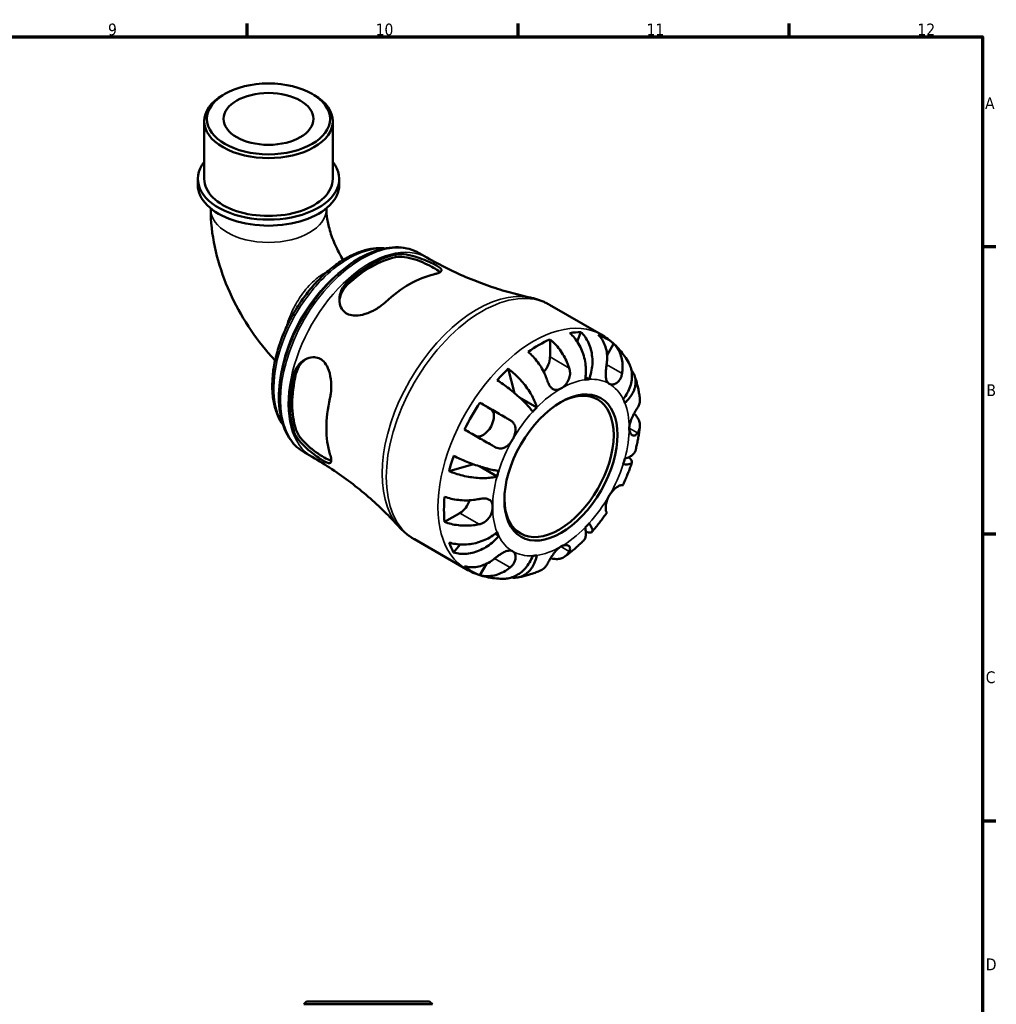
# Model space of a CAD drawing. Header units: millimetres. Extents: x 0 to 902, y -198 to 594.
# Tile 5 of 5: x 572 to 825, y 324 to 578. Entities that reach past the tile are written whole.
import ezdxf

# ---------------------------------------------------------------- set-up
doc = ezdxf.new("R2010")
doc.units = ezdxf.units.MM
for name, color, linetype, lineweight in [('Border (ANSI)', 7, 'Continuous', 70), ('Visible (ANSI)', 7, 'Continuous', 50), ('Visible Narrow (ANSI)', 7, 'Continuous', 35)]:
    doc.layers.add(name, color=color, linetype=linetype, lineweight=lineweight)
doc.styles.add('Note Text (ANSI)', font='tahoma.ttf')

# ---------------------------------------------------------------- blocks, each defined once
blk = doc.blocks.new('Borders Default Border')
at = {"layer": 'Border (ANSI)'}
for p, q in [((630.75, 574), (630.75, 577.45)), ((700.83, 574), (700.83, 577.45)), ((770.92, 574), (770.92, 577.45)), ((821, 519.75), (824.45, 519.75)), ((821, 445.5), (824.45, 445.5)), ((821, 371.25), (824.45, 371.25))]:
    blk.add_line(p, q, dxfattribs=at)
at = {"layer": 'Border (ANSI)', "flags": 128}
blk.add_lwpolyline([(20, 20), (20, 574), (821, 574), (821, 20), (20, 20)], dxfattribs=at)
at = {"layer": 'Border (ANSI)', "color": 230, "true_color": 0xff0080, "attachment_point": 7, "style": 'Note Text (ANSI)'}
for s, insert, char_height in [('9', (594.7, 574.34), 3.05), ('10', (663.96, 574.34), 3.048), ('11', (734.04, 574.4), 3.048), ('12', (804.13, 574.4), 3.048), ('A', (821.63, 555.35), 3.05), ('B', (821.99, 481.1), 3.05), ('C', (821.8, 406.8), 3.05), ('D', (821.81, 332.6), 3.05)]:
    blk.add_mtext(s, dxfattribs=dict(at, insert=insert, char_height=char_height))

msp = doc.modelspace()

# ---------------------------------------------------------------- linework, layer by layer
at = {"layer": 'Visible (ANSI)'}
for p, q in [((624.927, 559.257), (624.43, 558.968)), ((647.534, 559.257), (648.031, 558.968)), ((619.606, 537.264), (619.606, 552.225)), ((652.855, 537.264), (652.855, 552.225)), ((617.944, 535.71), (617.944, 537.264)), ((654.518, 535.71), (654.518, 537.264)), ((621.269, 529.656), (621.269, 529.468)), ((651.193, 529.656), (651.193, 529.468)), ((675.207, 518.082), (677.229, 516.918)), ((708.911, 504.732), (722.286, 497.029)), ((717.049, 497.666), (716.087, 495.222)), ((709.063, 495.774), (709.063, 491.222)), ((725.518, 494.66), (723.824, 491.726)), ((698.253, 488.2), (699.877, 481.877)), ((719.175, 485.445), (718.238, 485.985)), ((690.951, 479.379), (693.734, 477.763)), ((705.652, 478.158), (701.181, 480.733)), ((645.515, 466.521), (647.537, 465.356)), ((689.281, 463.459), (682.959, 461.708)), ((695.351, 460.315), (690.782, 462.947)), ((685.728, 450.806), (681.792, 448.539)), ((673.978, 444.071), (687.354, 436.369)), ((695.784, 444.93), (694.844, 445.471)), ((685.778, 442.721), (684.133, 440.653)), ((692.66, 437.749), (690.951, 434.788)), ((646.075, 324.491), (645.375, 323.791)), ((678.624, 323.791), (645.375, 323.791)), ((646.075, 324.491), (677.924, 324.491)), ((677.924, 324.491), (678.624, 323.791))]:
    msp.add_line(p, q, dxfattribs=at)
for centre, major_axis, ratio in [((636.231, 552.797), (-15.925, 0), 0.5758617), ((636.231, 552.797), (-11.637, 0), 0.5758617), ((711.891, 462.627), (-10.33, -17.938), 0.5780931)]:
    msp.add_ellipse(centre, major_axis=major_axis, ratio=ratio, dxfattribs=at)
for centre, major_axis, ratio, start_param, end_param in [((636.231, 552.225), (-16.625, 0), 0.5758617, 5.5016397, 10.2063236), ((636.231, 537.264), (-18.287, 0), 0.5758617, 5.8534856, 9.8544776), ((636.231, 535.71), (-18.287, 0), 0.5758617, 0, 3.1415927), ((636.231, 537.264), (-16.625, 0), 0.5758617, 0, 3.1415927), ((662.836, 490.876), (14.847, 25.782), 0.5780931, 0.4831869, 1.083742), ((662.836, 490.876), (14.447, 25.088), 0.5780931, 0.4746049, 1.092324), ((672.735, 485.176), (-15.189, -26.376), 0.5780931, 3.6317407, 4.2183735), ((706.234, 465.885), (17.365, 30.155), 0.5780931, 0.328385, 0.4531457), ((706.234, 465.885), (17.365, 30.155), 0.5780931, 6.1660477, 6.3964555), ((706.234, 465.885), (17.365, 30.155), 0.5780931, 0.6682605, 0.8986684), ((706.234, 489.593), (-1.996, -3.466), 0.5780931, 1.2293367, 2.3542608), ((662.836, 490.876), (14.847, 25.782), 0.5780931, 2.0539833, 2.6545383), ((662.836, 490.876), (14.447, 25.088), 0.5780931, 2.0454012, 2.6631203), ((706.234, 465.885), (17.365, 30.155), 0.5780931, 1.1137832, 1.2385439), ((711.891, 462.627), (12.476, 21.665), 0.5780931, 0.3587599, 0.4227708), ((711.396, 462.912), (9.981, 17.332), 0.5780931, 2.3715442, 7.0532338), ((672.735, 485.176), (-15.189, -26.376), 0.5780931, 5.202537, 5.7891699), ((706.234, 465.885), (17.365, 30.155), 0.5780931, 1.4536587, 1.6840665), ((711.891, 462.627), (12.476, 21.665), 0.5780931, 5.8565471, 5.920558), ((691.734, 474.299), (1.996, 3.466), 0.5780931, 3.2060129, 6.2812516), ((711.891, 462.627), (-12.476, -21.665), 0.5780931, 4.2857507, 4.3497617), ((706.234, 465.885), (17.365, 30.155), 0.5780931, 1.8991814, 2.023942), ((711.891, 462.627), (12.476, 21.665), 0.5780931, 5.0711489, 5.1351598), ((711.891, 462.627), (-12.476, -21.665), 0.5780931, 5.0711489, 5.1351598), ((706.234, 465.885), (17.365, 30.155), 0.5780931, 2.2390569, 2.4694647), ((685.728, 454.076), (-1.996, -3.466), 0.5780931, 0.7834645, 1.9156896), ((711.891, 462.627), (-12.476, -21.665), 0.5780931, 5.8565471, 5.920558), ((711.891, 462.627), (12.476, 21.665), 0.5780931, 4.2857507, 4.3497617), ((706.234, 465.885), (-17.365, -30.155), 0.5780931, 5.8261722, 5.9509328), ((711.891, 462.627), (-12.476, -21.665), 0.5780931, 0.3587599, 0.4227708), ((706.234, 465.885), (-17.365, -30.155), 0.5780931, 6.1660477, 6.3964555)]:
    msp.add_ellipse(centre, major_axis=major_axis, ratio=ratio, start_param=start_param, end_param=end_param, dxfattribs=at)
for points, knots in [([(621.269, 529.468), (621.269, 526.199), (621.647, 522.944), (623.003, 516.516), (623.984, 513.34), (626.462, 507.153), (627.96, 504.141), (631.401, 498.391), (633.345, 495.653), (636.28, 492.165), (637.102, 491.247), (637.951, 490.358)], [3.1415927, 3.1415927, 3.1415927, 3.1415927, 3.4124667, 3.4124667, 3.6833408, 3.6833408, 3.9542149, 3.9542149, 4.2250889, 4.2250889, 4.3257462, 4.3257462, 4.3257462, 4.3257462]), ([(651.193, 529.468), (651.193, 528.775), (651.256, 527.917), (651.578, 525.902), (651.853, 524.727), (652.642, 522.227), (653.162, 520.897), (654.306, 518.474), (654.899, 517.378), (655.544, 516.325)], [3.14159265, 3.14159265, 3.14159265, 3.14159265, 3.34283687, 3.34283687, 3.56065595, 3.56065595, 3.78508753, 3.78508753, 3.97249665, 3.97249665, 3.97249665, 3.97249665]), ([(675.207, 518.082), (673.614, 519), (671.788, 519.504), (667.822, 519.667), (665.669, 519.287), (661.204, 517.661), (658.885, 516.37), (654.377, 513.016), (652.189, 510.947), (648.173, 506.261), (646.343, 503.646), (643.215, 498.129), (641.916, 495.228), (639.975, 489.416), (639.334, 486.506), (638.791, 480.95), (638.89, 478.305), (639.861, 473.566), (640.727, 471.464), (642.938, 468.412), (644.137, 467.314), (645.515, 466.521)], [5.4997209, 5.4997209, 5.4997209, 5.4997209, 5.7929356, 5.7929356, 6.1019464, 6.1019464, 6.4276795, 6.4276795, 6.7555425, 6.7555425, 7.0820997, 7.0820997, 7.4080963, 7.4080963, 7.7347334, 7.7347334, 8.0626536, 8.0626536, 8.3877728, 8.3877728, 8.6413135, 8.6413135, 8.6413135, 8.6413135]), ([(666.327, 519.294), (666.071, 519.321), (665.812, 519.34), (664.614, 519.39), (663.65, 519.322), (661.657, 518.981), (660.627, 518.699), (658.537, 517.927), (657.477, 517.432), (655.361, 516.245), (654.306, 515.552), (652.232, 513.99), (651.213, 513.121), (649.237, 511.233), (648.279, 510.213), (646.448, 508.051), (645.574, 506.909), (643.93, 504.53), (643.16, 503.293), (641.741, 500.755), (641.092, 499.454), (639.932, 496.818), (639.42, 495.484), (638.548, 492.813), (638.187, 491.477), (637.627, 488.835), (637.428, 487.528), (637.2, 484.978), (637.172, 483.733), (637.29, 481.34), (637.436, 480.19), (637.906, 478.023), (638.228, 477.004), (639.014, 475.192), (639.464, 474.387), (639.988, 473.657)], [7.3215127, 7.3215127, 7.3215127, 7.3215127, 7.3643478, 7.3643478, 7.5183358, 7.5183358, 7.6780359, 7.6780359, 7.8410889, 7.8410889, 8.0053239, 8.0053239, 8.169588, 8.169588, 8.3335249, 8.3335249, 8.497105, 8.497105, 8.6604598, 8.6604598, 8.8237455, 8.8237455, 8.9871207, 8.9871207, 9.1507633, 9.1507633, 9.3147783, 9.3147783, 9.4791079, 9.4791079, 9.6432918, 9.6432918, 9.8059008, 9.8059008, 9.9551302, 9.9551302, 9.9551302, 9.9551302]), ([(669.058, 517.694), (669.262, 517.739), (669.478, 517.772), (670.377, 517.858), (671.134, 517.821), (672.865, 517.556), (673.853, 517.298), (675.615, 516.714), (676.386, 516.415), (677.691, 515.859), (678.227, 515.611), (679.195, 515.132), (679.611, 514.908), (680.386, 514.437), (680.685, 514.208), (681.061, 513.747), (681.058, 513.528), (680.662, 513.134), (680.291, 512.956), (679.514, 512.715), (679.25, 512.645), (678.958, 512.579)], [-2.4596733, -2.4596733, -2.4596733, -2.4596733, -2.3687682, -2.3687682, -2.0987401, -2.0987401, -1.7859063, -1.7859063, -1.5384941, -1.5384941, -1.3426217, -1.3426217, -1.1452716, -1.1452716, -0.8922041, -0.8922041, -0.5721176, -0.5721176, -0.2699911, -0.2699911, -0.1397069, -0.1397069, -0.1397069, -0.1397069]), ([(669.058, 517.008), (669.706, 517.142), (670.519, 517.16), (672.283, 516.946), (673.235, 516.716), (674.964, 516.164), (675.863, 515.813), (677.546, 515.056), (678.331, 514.653), (679.585, 513.931), (680.116, 513.576), (680.517, 513.224), (680.563, 513.182), (680.605, 513.14)], [1.0675701, 1.0675701, 1.0675701, 1.0675701, 1.3561235, 1.3561235, 1.6446769, 1.6446769, 1.9107173, 1.9107173, 2.1767577, 2.1767577, 2.4427981, 2.4427981, 2.480216, 2.480216, 2.480216, 2.480216]), ([(677.229, 516.918), (678.972, 515.914), (680.748, 514.966), (684.336, 513.195), (686.148, 512.372), (689.782, 510.858), (691.603, 510.166), (695.225, 508.918), (697.026, 508.36), (700.58, 507.377), (702.334, 506.95), (704.052, 506.585)], [5.49972085, 5.49972085, 5.49972085, 5.49972085, 5.53673235, 5.53673235, 5.57374384, 5.57374384, 5.61075534, 5.61075534, 5.64776683, 5.64776683, 5.68477832, 5.68477832, 5.68477832, 5.68477832]), ([(666.513, 505.413), (666.252, 505.171), (665.972, 504.935), (664.949, 504.14), (664.138, 503.624), (662.409, 502.739), (661.488, 502.377), (659.755, 501.953), (658.94, 501.868), (657.605, 501.998), (657.072, 502.144), (656.147, 502.62), (655.763, 502.934), (655.076, 503.785), (654.82, 504.342), (654.509, 505.704), (654.526, 506.526), (654.919, 508.169), (655.309, 508.987), (656.094, 510.002), (656.342, 510.274), (656.613, 510.528)], [-2.4790192, -2.4790192, -2.4790192, -2.4790192, -2.3627081, -2.3627081, -2.0765821, -2.0765821, -1.7793934, -1.7793934, -1.5106282, -1.5106282, -1.3077881, -1.3077881, -1.1151315, -1.1151315, -0.8806036, -0.8806036, -0.5856229, -0.5856229, -0.2787648, -0.2787648, -0.1576809, -0.1576809, -0.1576809, -0.1576809]), ([(654.577, 505.659), (654.624, 506.312), (654.785, 506.996), (655.421, 508.466), (655.965, 509.229), (656.613, 509.841)], [0.59147282, 0.59147282, 0.59147282, 0.59147282, 0.82063425, 0.82063425, 1.10918766, 1.10918766, 1.10918766, 1.10918766]), ([(708.911, 504.732), (708.608, 504.906), (708.3, 505.071), (707.674, 505.38), (707.357, 505.524), (706.713, 505.792), (706.387, 505.916), (705.729, 506.143), (705.397, 506.246), (704.728, 506.431), (704.391, 506.513), (704.052, 506.585)], [5.49972085, 5.49972085, 5.49972085, 5.49972085, 5.53673235, 5.53673235, 5.57374384, 5.57374384, 5.61075534, 5.61075534, 5.64776683, 5.64776683, 5.68477832, 5.68477832, 5.68477832, 5.68477832]), ([(718.13, 485.343), (718.24, 485.898), (718.317, 486.529), (718.366, 487.824), (718.338, 488.487), (718.206, 489.704), (718.09, 490.37), (717.76, 491.678), (717.545, 492.32), (717.082, 493.458), (716.792, 494.057), (716.134, 495.182), (715.766, 495.707), (715.053, 496.582), (714.645, 497.013), (714.215, 497.391)], [4.4593823, 4.4593823, 4.4593823, 4.4593823, 4.6457401, 4.6457401, 4.832098, 4.832098, 5.0177489, 5.0177489, 5.2033998, 5.2033998, 5.388581, 5.388581, 5.5737621, 5.5737621, 5.753847, 5.753847, 5.753847, 5.753847]), ([(717.049, 497.666), (717.456, 497.286), (717.828, 496.851), (718.455, 495.968), (718.766, 495.437), (719.288, 494.299), (719.5, 493.692), (719.803, 492.539), (719.923, 491.887), (720.049, 490.559), (720.056, 489.884), (719.98, 488.647), (719.889, 487.972), (719.599, 486.654), (719.398, 486.011), (719.175, 485.445)], [0.1897184, 0.1897184, 0.1897184, 0.1897184, 0.3698032, 0.3698032, 0.5549844, 0.5549844, 0.7401655, 0.7401655, 0.9258164, 0.9258164, 1.1114673, 1.1114673, 1.2978252, 1.2978252, 1.484183, 1.484183, 1.484183, 1.484183]), ([(723.713, 489.293), (723.787, 489.756), (723.834, 490.242), (723.863, 491.364), (723.818, 491.995), (723.638, 493.111), (723.489, 493.699), (723.073, 494.804), (722.807, 495.321), (722.247, 496.182), (721.904, 496.607), (721.518, 496.981)], [4.90264375, 4.90264375, 4.90264375, 4.90264375, 5.04224508, 5.04224508, 5.22854914, 5.22854914, 5.41380406, 5.41380406, 5.59905898, 5.59905898, 5.77859995, 5.77859995, 5.77859995, 5.77859995]), ([(729.449, 489.667), (729.123, 490.254), (728.766, 490.829), (727.989, 491.949), (727.57, 492.494), (726.668, 493.541), (726.186, 494.044), (725.164, 494.998), (724.623, 495.449), (723.491, 496.289), (722.899, 496.677), (722.286, 497.029)], [5.16582844, 5.16582844, 5.16582844, 5.16582844, 5.23260693, 5.23260693, 5.29938541, 5.29938541, 5.36616389, 5.36616389, 5.43294237, 5.43294237, 5.49972085, 5.49972085, 5.49972085, 5.49972085]), ([(709.063, 495.774), (709.515, 495.406), (709.956, 494.991), (710.75, 494.152), (711.174, 493.65), (711.964, 492.581), (712.331, 492.014), (712.949, 490.941), (713.257, 490.335), (713.72, 489.262), (713.896, 488.797), (714.041, 488.355)], [0.18972425, 0.18972425, 0.18972425, 0.18972425, 0.36926522, 0.36926522, 0.55452014, 0.55452014, 0.73977506, 0.73977506, 0.92607912, 0.92607912, 1.06568045, 1.06568045, 1.06568045, 1.06568045]), ([(725.518, 494.66), (725.904, 494.286), (726.247, 493.861), (726.807, 493), (727.073, 492.482), (727.489, 491.377), (727.638, 490.789), (727.818, 489.673), (727.863, 489.042), (727.834, 487.921), (727.787, 487.435), (727.713, 486.972)], [0.18972425, 0.18972425, 0.18972425, 0.18972425, 0.36926522, 0.36926522, 0.55452014, 0.55452014, 0.73977506, 0.73977506, 0.92607912, 0.92607912, 1.06568045, 1.06568045, 1.06568045, 1.06568045]), ([(708.384, 485.098), (708.239, 485.54), (708.064, 486.004), (707.6, 487.078), (707.292, 487.683), (706.674, 488.757), (706.307, 489.324), (705.517, 490.392), (705.093, 490.894), (704.299, 491.733), (703.858, 492.149), (703.406, 492.516)], [4.90264375, 4.90264375, 4.90264375, 4.90264375, 5.04224508, 5.04224508, 5.22854914, 5.22854914, 5.41380406, 5.41380406, 5.59905898, 5.59905898, 5.77859995, 5.77859995, 5.77859995, 5.77859995]), ([(642.74, 486.498), (642.803, 486.77), (642.882, 487.036), (643.255, 488.062), (643.665, 488.753), (644.759, 490.006), (645.475, 490.529), (646.862, 491.089), (647.507, 491.203), (648.642, 491.114), (649.125, 490.973), (650.025, 490.48), (650.428, 490.135), (651.225, 489.159), (651.573, 488.49), (652.164, 486.816), (652.354, 485.773), (652.5, 483.709), (652.47, 482.689), (652.292, 481.301), (652.221, 480.895), (652.133, 480.506)], [-2.4596733, -2.4596733, -2.4596733, -2.4596733, -2.3687682, -2.3687682, -2.0987401, -2.0987401, -1.7859063, -1.7859063, -1.5384941, -1.5384941, -1.3426217, -1.3426217, -1.1452716, -1.1452716, -0.8922041, -0.8922041, -0.5721176, -0.5721176, -0.2699911, -0.2699911, -0.1397069, -0.1397069, -0.1397069, -0.1397069]), ([(643.334, 486.84), (643.54, 487.708), (643.93, 488.563), (644.889, 489.854), (645.405, 490.34), (645.952, 490.709)], [1.06757005, 1.06757005, 1.06757005, 1.06757005, 1.35612346, 1.35612346, 1.58684111, 1.58684111, 1.58684111, 1.58684111]), ([(724.391, 484.278), (724.243, 484.364), (724.112, 484.478), (723.879, 484.768), (723.781, 484.948), (723.598, 485.438), (723.533, 485.77), (723.471, 486.493), (723.47, 486.873), (723.502, 487.552), (723.526, 487.836), (723.585, 488.399), (723.62, 488.675), (723.677, 489.063), (723.694, 489.179), (723.713, 489.293)], [0, 0, 0, 0, 0.08884908, 0.08884908, 0.18379648, 0.18379648, 0.31419699, 0.31419699, 0.43784665, 0.43784665, 0.52411276, 0.52411276, 0.60765264, 0.60765264, 0.6434969, 0.6434969, 0.6434969, 0.6434969]), ([(727.998, 480.324), (728.377, 480.8), (728.747, 481.344), (729.37, 482.469), (729.624, 483.05), (729.987, 484.12), (730.131, 484.709), (730.286, 485.874), (730.297, 486.45), (730.212, 487.475), (730.109, 488.019), (729.811, 488.936), (729.641, 489.32), (729.449, 489.666)], [4.4593823, 4.4593823, 4.4593823, 4.4593823, 4.6457401, 4.6457401, 4.832098, 4.832098, 5.0177489, 5.0177489, 5.2033998, 5.2033998, 5.388581, 5.388581, 5.5333978, 5.5333978, 5.5333978, 5.5333978]), ([(698.253, 488.2), (698.73, 487.848), (699.208, 487.457), (700.086, 486.677), (700.565, 486.216), (701.489, 485.244), (701.933, 484.734), (702.705, 483.775), (703.105, 483.238), (703.833, 482.159), (704.161, 481.616), (704.699, 480.633), (704.958, 480.102), (705.379, 479.079), (705.542, 478.586), (705.652, 478.158)], [0.1897184, 0.1897184, 0.1897184, 0.1897184, 0.3698032, 0.3698032, 0.5549844, 0.5549844, 0.7401655, 0.7401655, 0.9258164, 0.9258164, 1.1114673, 1.1114673, 1.2978252, 1.2978252, 1.484183, 1.484183, 1.484183, 1.484183]), ([(714.041, 488.355), (714.107, 488.155), (714.158, 487.949), (714.226, 487.544), (714.245, 487.346), (714.255, 486.898), (714.238, 486.649), (714.129, 485.963), (713.99, 485.539), (713.577, 484.695), (713.294, 484.293), (712.637, 483.579), (712.265, 483.281), (711.891, 483.066)], [-0.64798358, -0.64798358, -0.64798358, -0.64798358, -0.58129223, -0.58129223, -0.51957432, -0.51957432, -0.44316993, -0.44316993, -0.3085364, -0.3085364, -0.15881239, -0.15881239, 0, 0, 0, 0]), ([(727.713, 486.972), (727.692, 486.84), (727.666, 486.711), (727.572, 486.326), (727.489, 486.08), (727.277, 485.605), (727.148, 485.38), (726.792, 484.893), (726.551, 484.659), (725.973, 484.263), (725.634, 484.137), (724.971, 484.062), (724.656, 484.124), (724.391, 484.278)], [-0.64434498, -0.64434498, -0.64434498, -0.64434498, -0.60308586, -0.60308586, -0.52007987, -0.52007987, -0.43273909, -0.43273909, -0.31000661, -0.31000661, -0.15868997, -0.15868997, 0, 0, 0, 0]), ([(730.126, 487.845), (730.232, 487.71), (730.329, 487.574), (730.657, 487.065), (730.865, 486.633), (731.143, 485.729), (731.213, 485.257), (731.232, 484.377), (731.182, 483.888), (730.943, 482.911), (730.753, 482.423), (730.304, 481.544), (730.001, 481.072), (729.278, 480.168), (728.857, 479.737), (728.431, 479.365)], [0.3030399, 0.3030399, 0.3030399, 0.3030399, 0.3698032, 0.3698032, 0.5549844, 0.5549844, 0.7401655, 0.7401655, 0.9258164, 0.9258164, 1.1114673, 1.1114673, 1.2978252, 1.2978252, 1.484183, 1.484183, 1.484183, 1.484183]), ([(732.299, 480.448), (732.253, 480.852), (732.199, 481.254), (732.072, 482.058), (732, 482.458), (731.838, 483.257), (731.748, 483.655), (731.548, 484.448), (731.438, 484.843), (731.199, 485.629), (731.069, 486.02), (730.928, 486.408)], [4.83560922, 4.83560922, 4.83560922, 4.83560922, 4.87762751, 4.87762751, 4.91964579, 4.91964579, 4.96166407, 4.96166407, 5.00368235, 5.00368235, 5.04570064, 5.04570064, 5.04570064, 5.04570064]), ([(704.607, 477.055), (704.384, 477.365), (704.097, 477.727), (703.434, 478.496), (703.058, 478.902), (702.312, 479.665), (701.873, 480.093), (700.941, 480.956), (700.447, 481.393), (699.516, 482.184), (698.992, 482.611), (697.933, 483.44), (697.396, 483.84), (696.433, 484.53), (695.92, 484.884), (695.419, 485.21)], [4.4593823, 4.4593823, 4.4593823, 4.4593823, 4.6457401, 4.6457401, 4.832098, 4.832098, 5.0177489, 5.0177489, 5.2033998, 5.2033998, 5.388581, 5.388581, 5.5737621, 5.5737621, 5.753847, 5.753847, 5.753847, 5.753847]), ([(711.891, 483.066), (711.625, 482.913), (711.361, 482.804), (710.814, 482.674), (710.535, 482.668), (710.019, 482.79), (709.782, 482.912), (709.371, 483.255), (709.195, 483.458), (708.932, 483.853), (708.837, 484.019), (708.668, 484.358), (708.594, 484.529), (708.475, 484.834), (708.428, 484.964), (708.384, 485.098)], [0, 0, 0, 0, 0.11274969, 0.11274969, 0.24046199, 0.24046199, 0.3630761, 0.3630761, 0.46982648, 0.46982648, 0.53680834, 0.53680834, 0.59738122, 0.59738122, 0.64072731, 0.64072731, 0.64072731, 0.64072731]), ([(690.951, 479.379), (691.468, 479.08), (692.008, 478.769), (693.036, 478.176), (693.617, 477.841), (694.783, 477.168), (695.367, 476.83), (696.424, 476.22), (696.994, 475.891), (697.951, 475.337), (698.348, 475.107), (698.713, 474.897)], [0.18972425, 0.18972425, 0.18972425, 0.18972425, 0.36926522, 0.36926522, 0.55452014, 0.55452014, 0.73977506, 0.73977506, 0.92607912, 0.92607912, 1.06568045, 1.06568045, 1.06568045, 1.06568045]), ([(731.719, 478.097), (731.883, 478.359), (732.022, 478.641), (732.256, 479.31), (732.319, 479.7), (732.321, 480.184), (732.314, 480.315), (732.299, 480.448)], [4.90264375, 4.90264375, 4.90264375, 4.90264375, 5.04224508, 5.04224508, 5.22854914, 5.22854914, 5.2944972, 5.2944972, 5.2944972, 5.2944972]), ([(729.569, 472.807), (729.569, 473.083), (729.599, 473.375), (729.722, 474.009), (729.82, 474.349), (730.114, 475.17), (730.331, 475.643), (730.717, 476.397), (730.875, 476.684), (731.145, 477.155), (731.258, 477.345), (731.475, 477.705), (731.578, 477.871), (731.688, 478.048), (731.703, 478.072), (731.719, 478.097)], [-2.77804136, -2.77804136, -2.77804136, -2.77804136, -2.67672151, -2.67672151, -2.56558131, -2.56558131, -2.40960112, -2.40960112, -2.30519389, -2.30519389, -2.22617552, -2.22617552, -2.14450488, -2.14450488, -2.1308178, -2.1308178, -2.1308178, -2.1308178]), ([(730.813, 476.568), (731.113, 476.29), (731.367, 476.001), (731.802, 475.395), (732.003, 475.022), (732.263, 474.261), (732.322, 473.873), (732.319, 473.16), (732.256, 472.769), (732.022, 472.1), (731.883, 471.818), (731.719, 471.556)], [0.21289028, 0.21289028, 0.21289028, 0.21289028, 0.36926522, 0.36926522, 0.55452014, 0.55452014, 0.73977506, 0.73977506, 0.92607912, 0.92607912, 1.06568045, 1.06568045, 1.06568045, 1.06568045]), ([(698.713, 474.897), (698.816, 474.837), (698.915, 474.773), (699.202, 474.565), (699.374, 474.41), (699.68, 474.055), (699.81, 473.856), (700.054, 473.337), (700.137, 473.008), (700.191, 472.224), (700.132, 471.769), (699.866, 470.822), (699.656, 470.339), (699.391, 469.881)], [-0.64434498, -0.64434498, -0.64434498, -0.64434498, -0.60308586, -0.60308586, -0.52007987, -0.52007987, -0.43273909, -0.43273909, -0.31000661, -0.31000661, -0.15868997, -0.15868997, 0, 0, 0, 0]), ([(652.133, 466.117), (652.211, 465.861), (652.277, 465.622), (652.454, 464.865), (652.496, 464.453), (652.397, 463.885), (652.25, 463.739), (651.749, 463.73), (651.416, 463.843), (650.634, 464.24), (650.24, 464.473), (649.364, 465.04), (648.9, 465.361), (647.818, 466.154), (647.206, 466.633), (645.87, 467.777), (645.166, 468.453), (643.938, 469.856), (643.423, 470.586), (642.935, 471.571), (642.824, 471.844), (642.74, 472.109)], [-2.4790192, -2.4790192, -2.4790192, -2.4790192, -2.3627081, -2.3627081, -2.0765821, -2.0765821, -1.7793934, -1.7793934, -1.5106282, -1.5106282, -1.3077881, -1.3077881, -1.1151315, -1.1151315, -0.8806036, -0.8806036, -0.5856229, -0.5856229, -0.2787648, -0.2787648, -0.1576809, -0.1576809, -0.1576809, -0.1576809]), ([(652.466, 464.384), (652.406, 464.4), (652.343, 464.419), (651.833, 464.589), (651.259, 464.87), (650.632, 465.231), (650.005, 465.592), (649.263, 466.068), (647.766, 467.147), (647.012, 467.75), (645.67, 468.973), (644.995, 469.683), (643.93, 471.107), (643.54, 471.821), (643.334, 472.451)], [-0.3053447, -0.3053447, -0.3053447, -0.3053447, -0.2660404, -0.2660404, 0, 0, 0, 0.2660404, 0.2660404, 0.5320808, 0.5320808, 0.8206342, 0.8206342, 1.1091877, 1.1091877, 1.1091877, 1.1091877]), ([(694.713, 467.968), (694.348, 468.179), (693.951, 468.409), (692.994, 468.962), (692.424, 469.292), (691.367, 469.902), (690.783, 470.24), (689.617, 470.913), (689.036, 471.248), (688.008, 471.841), (687.468, 472.152), (686.951, 472.451)], [4.90264375, 4.90264375, 4.90264375, 4.90264375, 5.04224508, 5.04224508, 5.22854914, 5.22854914, 5.41380406, 5.41380406, 5.59905898, 5.59905898, 5.77859995, 5.77859995, 5.77859995, 5.77859995]), ([(731.719, 471.556), (731.664, 471.469), (731.605, 471.388), (731.447, 471.201), (731.342, 471.107), (731.112, 470.96), (730.987, 470.913), (730.671, 470.871), (730.482, 470.915), (730.097, 471.155), (729.913, 471.38), (729.644, 471.989), (729.569, 472.375), (729.569, 472.807)], [-0.64008532, -0.64008532, -0.64008532, -0.64008532, -0.59222185, -0.59222185, -0.51595037, -0.51595037, -0.43235608, -0.43235608, -0.30863031, -0.30863031, -0.15844955, -0.15844955, 0, 0, 0, 0]), ([(731.169, 466.982), (731.276, 467.394), (731.377, 467.806), (731.566, 468.632), (731.655, 469.045), (731.819, 469.873), (731.895, 470.286), (732.034, 471.115), (732.098, 471.529), (732.21, 472.357), (732.26, 472.771), (732.303, 473.186)], [4.37306584, 4.37306584, 4.37306584, 4.37306584, 4.41560022, 4.41560022, 4.4581346, 4.4581346, 4.50066899, 4.50066899, 4.54320337, 4.54320337, 4.58573775, 4.58573775, 4.58573775, 4.58573775]), ([(699.391, 469.881), (699.243, 469.625), (699.079, 469.378), (698.712, 468.901), (698.508, 468.673), (697.992, 468.194), (697.673, 467.969), (697.016, 467.66), (696.687, 467.573), (696.116, 467.536), (695.881, 467.554), (695.423, 467.649), (695.202, 467.725), (694.894, 467.869), (694.802, 467.916), (694.713, 467.968)], [0, 0, 0, 0, 0.08884908, 0.08884908, 0.18379648, 0.18379648, 0.31419699, 0.31419699, 0.43784665, 0.43784665, 0.52411276, 0.52411276, 0.60765264, 0.60765264, 0.6434969, 0.6434969, 0.6434969, 0.6434969]), ([(728.431, 464.939), (728.857, 465.056), (729.278, 465.21), (730.001, 465.569), (730.304, 465.775), (730.753, 466.185), (730.943, 466.427), (731.107, 466.783), (731.142, 466.882), (731.168, 466.982)], [4.45938231, 4.45938231, 4.45938231, 4.45938231, 4.64574015, 4.64574015, 4.83209799, 4.83209799, 5.0177489, 5.0177489, 5.08746099, 5.08746099, 5.08746099, 5.08746099]), ([(669.937, 447.343), (668.759, 448.646), (667.51, 449.948), (664.875, 452.529), (663.489, 453.807), (660.591, 456.313), (659.079, 457.541), (655.945, 459.924), (654.323, 461.078), (650.991, 463.292), (649.28, 464.352), (647.537, 465.356)], [2.17307073, 2.17307073, 2.17307073, 2.17307073, 2.21008222, 2.21008222, 2.24709372, 2.24709372, 2.28410521, 2.28410521, 2.3211167, 2.3211167, 2.3581282, 2.3581282, 2.3581282, 2.3581282]), ([(684.133, 465.661), (684.666, 465.392), (685.229, 465.124), (686.309, 464.636), (686.924, 464.372), (688.171, 463.869), (688.803, 463.629), (689.954, 463.218), (690.578, 463.008), (691.792, 462.631), (692.381, 462.464), (693.414, 462.198), (693.953, 462.074), (694.949, 461.881), (695.405, 461.813), (695.784, 461.773)], [0.1897184, 0.1897184, 0.1897184, 0.1897184, 0.3698032, 0.3698032, 0.5549844, 0.5549844, 0.7401655, 0.7401655, 0.9258164, 0.9258164, 1.1114673, 1.1114673, 1.2978252, 1.2978252, 1.484183, 1.484183, 1.484183, 1.484183]), ([(727.85, 457.985), (728.036, 458.371), (728.217, 458.76), (728.569, 459.541), (728.74, 459.933), (729.072, 460.721), (729.232, 461.117), (729.543, 461.91), (729.694, 462.309), (729.984, 463.108), (730.123, 463.508), (730.257, 463.91)], [4.05717495, 4.05717495, 4.05717495, 4.05717495, 4.09909647, 4.09909647, 4.141018, 4.141018, 4.18293952, 4.18293952, 4.22486105, 4.22486105, 4.26678257, 4.26678257, 4.26678257, 4.26678257]), ([(729.419, 465.286), (729.623, 465.106), (729.804, 464.925), (730.109, 464.553), (730.212, 464.37), (730.297, 464.07), (730.286, 463.927), (730.131, 463.694), (729.987, 463.605), (729.624, 463.485), (729.37, 463.444), (728.747, 463.422), (728.377, 463.441), (727.998, 463.481)], [0.4026033, 0.4026033, 0.4026033, 0.4026033, 0.5549844, 0.5549844, 0.7401655, 0.7401655, 0.9258164, 0.9258164, 1.1114673, 1.1114673, 1.2978252, 1.2978252, 1.484183, 1.484183, 1.484183, 1.484183]), ([(695.351, 460.315), (694.926, 460.198), (694.418, 460.094), (693.322, 459.949), (692.734, 459.909), (691.614, 459.884), (690.98, 459.898), (689.682, 459.99), (689.018, 460.068), (687.802, 460.258), (687.137, 460.387), (685.834, 460.701), (685.195, 460.885), (684.08, 461.255), (683.502, 461.472), (682.959, 461.708)], [4.4593823, 4.4593823, 4.4593823, 4.4593823, 4.6457401, 4.6457401, 4.832098, 4.832098, 5.0177489, 5.0177489, 5.2033998, 5.2033998, 5.388581, 5.388581, 5.5737621, 5.5737621, 5.753847, 5.753847, 5.753847, 5.753847]), ([(724.391, 455.373), (724.539, 455.629), (724.703, 455.876), (725.068, 456.355), (725.269, 456.584), (725.759, 457.077), (726.049, 457.319), (726.583, 457.699), (726.823, 457.838), (727.173, 458.002), (727.299, 458.047), (727.505, 458.096), (727.586, 458.102), (727.672, 458.086), (727.694, 458.078), (727.713, 458.067)], [0, 0, 0, 0, 0.08884908, 0.08884908, 0.18379648, 0.18379648, 0.31419699, 0.31419699, 0.43784665, 0.43784665, 0.52411276, 0.52411276, 0.60765264, 0.60765264, 0.6434969, 0.6434969, 0.6434969, 0.6434969]), ([(727.713, 458.067), (727.787, 458.024), (727.834, 457.996), (727.863, 457.976), (727.818, 458.001), (727.71, 458.062), (727.691, 458.073), (727.669, 458.086)], [4.90264375, 4.90264375, 4.90264375, 4.90264375, 5.04224508, 5.04224508, 5.22854914, 5.22854914, 5.26459478, 5.26459478, 5.26459478, 5.26459478]), ([(681.792, 455.079), (682.336, 454.872), (682.917, 454.699), (684.041, 454.431), (684.688, 454.316), (686.009, 454.166), (686.684, 454.132), (687.922, 454.133), (688.6, 454.17), (689.762, 454.304), (690.251, 454.384), (690.706, 454.479)], [0.18972425, 0.18972425, 0.18972425, 0.18972425, 0.36926522, 0.36926522, 0.55452014, 0.55452014, 0.73977506, 0.73977506, 0.92607912, 0.92607912, 1.06568045, 1.06568045, 1.06568045, 1.06568045]), ([(690.706, 454.479), (690.859, 454.511), (691.01, 454.538), (691.396, 454.594), (691.627, 454.615), (692.091, 454.627), (692.321, 454.615), (692.851, 454.532), (693.127, 454.439), (693.64, 454.125), (693.849, 453.886), (694.141, 453.263), (694.213, 452.879), (694.213, 452.447)], [-0.64008532, -0.64008532, -0.64008532, -0.64008532, -0.59222185, -0.59222185, -0.51595037, -0.51595037, -0.43235608, -0.43235608, -0.30863031, -0.30863031, -0.15844955, -0.15844955, 0, 0, 0, 0]), ([(723.713, 451.139), (723.692, 451.151), (723.671, 451.17), (723.614, 451.246), (723.579, 451.322), (723.521, 451.534), (723.499, 451.671), (723.469, 452.066), (723.472, 452.346), (723.545, 453.057), (723.63, 453.497), (723.919, 454.43), (724.127, 454.915), (724.391, 455.373)], [-0.64434498, -0.64434498, -0.64434498, -0.64434498, -0.60308586, -0.60308586, -0.52007987, -0.52007987, -0.43273909, -0.43273909, -0.31000661, -0.31000661, -0.15868997, -0.15868997, 0, 0, 0, 0]), ([(694.213, 452.447), (694.213, 452.171), (694.183, 451.879), (694.056, 451.247), (693.953, 450.91), (693.614, 450.115), (693.344, 449.673), (692.774, 449.025), (692.518, 448.794), (692.026, 448.451), (691.803, 448.324), (691.332, 448.112), (691.084, 448.028), (690.791, 447.957), (690.749, 447.948), (690.706, 447.939)], [-2.77804136, -2.77804136, -2.77804136, -2.77804136, -2.67672151, -2.67672151, -2.56558131, -2.56558131, -2.40960112, -2.40960112, -2.30519389, -2.30519389, -2.22617552, -2.22617552, -2.14450488, -2.14450488, -2.1308178, -2.1308178, -2.1308178, -2.1308178]), ([(719.923, 446.011), (720.204, 446.327), (720.481, 446.649), (721.028, 447.299), (721.297, 447.628), (721.829, 448.294), (722.091, 448.631), (722.607, 449.312), (722.862, 449.656), (723.362, 450.351), (723.608, 450.702), (723.85, 451.056)], [3.58721372, 3.58721372, 3.58721372, 3.58721372, 3.62913397, 3.62913397, 3.67105421, 3.67105421, 3.71297446, 3.71297446, 3.7548947, 3.7548947, 3.79681495, 3.79681495, 3.79681495, 3.79681495]), ([(723.85, 451.057), (723.85, 451.057), (723.849, 451.057), (723.834, 451.067), (723.787, 451.095), (723.713, 451.139)], [0.89843989, 0.89843989, 0.89843989, 0.89843989, 0.92607912, 0.92607912, 1.06568045, 1.06568045, 1.06568045, 1.06568045]), ([(690.706, 447.939), (690.251, 447.844), (689.762, 447.764), (688.6, 447.629), (687.922, 447.593), (686.684, 447.591), (686.009, 447.626), (684.688, 447.775), (684.041, 447.891), (682.917, 448.158), (682.336, 448.332), (681.792, 448.539)], [4.90264375, 4.90264375, 4.90264375, 4.90264375, 5.04224508, 5.04224508, 5.22854914, 5.22854914, 5.41380406, 5.41380406, 5.59905898, 5.59905898, 5.77859995, 5.77859995, 5.77859995, 5.77859995]), ([(669.937, 447.343), (670.169, 447.086), (670.41, 446.836), (670.906, 446.35), (671.161, 446.114), (671.688, 445.659), (671.958, 445.44), (672.513, 445.018), (672.798, 444.815), (673.379, 444.429), (673.676, 444.245), (673.978, 444.071)], [2.17307073, 2.17307073, 2.17307073, 2.17307073, 2.21008222, 2.21008222, 2.24709372, 2.24709372, 2.28410521, 2.28410521, 2.3211167, 2.3211167, 2.3581282, 2.3581282, 2.3581282, 2.3581282]), ([(682.959, 443.254), (683.502, 443.071), (684.08, 442.935), (685.195, 442.756), (685.834, 442.701), (687.137, 442.694), (687.802, 442.742), (689.018, 442.911), (689.682, 443.046), (690.98, 443.414), (691.614, 443.646), (692.734, 444.14), (693.322, 444.447), (694.418, 445.135), (694.926, 445.517), (695.351, 445.889)], [0.1897184, 0.1897184, 0.1897184, 0.1897184, 0.3698032, 0.3698032, 0.5549844, 0.5549844, 0.7401655, 0.7401655, 0.9258164, 0.9258164, 1.1114673, 1.1114673, 1.2978252, 1.2978252, 1.484183, 1.484183, 1.484183, 1.484183]), ([(717.717, 443.686), (717.792, 443.76), (717.862, 443.842), (718.09, 444.166), (718.206, 444.452), (718.338, 445.05), (718.366, 445.416), (718.317, 446.225), (718.24, 446.668), (718.13, 447.096)], [0.85526472, 0.85526472, 0.85526472, 0.85526472, 0.92581641, 0.92581641, 1.11146732, 1.11146732, 1.29782516, 1.29782516, 1.484183, 1.484183, 1.484183, 1.484183]), ([(719.175, 448.199), (719.398, 447.89), (719.599, 447.577), (719.889, 447.022), (719.98, 446.781), (720.056, 446.404), (720.049, 446.232), (719.923, 445.978), (719.803, 445.895), (719.5, 445.815), (719.288, 445.811), (718.818, 445.885), (718.576, 445.948), (718.324, 446.031)], [4.4593823, 4.4593823, 4.4593823, 4.4593823, 4.6457401, 4.6457401, 4.832098, 4.832098, 5.0177489, 5.0177489, 5.2033998, 5.2033998, 5.388581, 5.388581, 5.5372074, 5.5372074, 5.5372074, 5.5372074]), ([(695.784, 444.93), (695.405, 444.454), (694.949, 443.959), (693.953, 443.049), (693.414, 442.633), (692.381, 441.949), (691.792, 441.616), (690.578, 441.061), (689.954, 440.838), (688.803, 440.524), (688.171, 440.403), (686.924, 440.285), (686.309, 440.288), (685.229, 440.389), (684.666, 440.492), (684.133, 440.653)], [4.4593823, 4.4593823, 4.4593823, 4.4593823, 4.6457401, 4.6457401, 4.832098, 4.832098, 5.0177489, 5.0177489, 5.2033998, 5.2033998, 5.388581, 5.388581, 5.5737621, 5.5737621, 5.753847, 5.753847, 5.753847, 5.753847]), ([(712.911, 439.606), (713.249, 439.85), (713.583, 440.099), (714.244, 440.611), (714.571, 440.872), (715.219, 441.406), (715.539, 441.679), (716.174, 442.234), (716.487, 442.518), (717.107, 443.094), (717.414, 443.387), (717.717, 443.686)], [3.26819882, 3.26819882, 3.26819882, 3.26819882, 3.31073827, 3.31073827, 3.35327773, 3.35327773, 3.39581719, 3.39581719, 3.43835665, 3.43835665, 3.4808961, 3.4808961, 3.4808961, 3.4808961]), ([(694.713, 439.064), (694.816, 439.148), (694.921, 439.232), (695.243, 439.485), (695.464, 439.652), (695.924, 439.984), (696.161, 440.147), (696.731, 440.51), (697.058, 440.695), (697.763, 441.017), (698.128, 441.129), (698.814, 441.19), (699.127, 441.13), (699.391, 440.976)], [-0.64434498, -0.64434498, -0.64434498, -0.64434498, -0.60308586, -0.60308586, -0.52007987, -0.52007987, -0.43273909, -0.43273909, -0.31000661, -0.31000661, -0.15868997, -0.15868997, 0, 0, 0, 0]), ([(699.391, 440.976), (699.539, 440.891), (699.671, 440.776), (699.901, 440.487), (699.996, 440.309), (700.153, 439.833), (700.189, 439.519), (700.129, 438.867), (700.04, 438.538), (699.787, 437.986), (699.654, 437.765), (699.343, 437.347), (699.168, 437.152), (698.889, 436.891), (698.802, 436.815), (698.713, 436.742)], [0, 0, 0, 0, 0.08884908, 0.08884908, 0.18379648, 0.18379648, 0.31419699, 0.31419699, 0.43784665, 0.43784665, 0.52411276, 0.52411276, 0.60765264, 0.60765264, 0.6434969, 0.6434969, 0.6434969, 0.6434969]), ([(708.384, 437.68), (708.433, 437.772), (708.485, 437.87), (708.629, 438.137), (708.726, 438.314), (708.947, 438.708), (709.073, 438.925), (709.409, 439.484), (709.627, 439.828), (710.154, 440.577), (710.465, 440.969), (711.149, 441.674), (711.518, 441.973), (711.891, 442.188)], [-0.64008532, -0.64008532, -0.64008532, -0.64008532, -0.59222185, -0.59222185, -0.51595037, -0.51595037, -0.43235608, -0.43235608, -0.30863031, -0.30863031, -0.15844955, -0.15844955, 0, 0, 0, 0]), ([(714.041, 440.938), (713.896, 440.663), (713.72, 440.4), (713.257, 439.861), (712.949, 439.61), (712.331, 439.248), (711.964, 439.104), (711.174, 438.946), (710.75, 438.932), (710.006, 439.003), (709.627, 439.077), (709.236, 439.197)], [4.90264375, 4.90264375, 4.90264375, 4.90264375, 5.04224508, 5.04224508, 5.22854914, 5.22854914, 5.41380406, 5.41380406, 5.59905898, 5.59905898, 5.75554697, 5.75554697, 5.75554697, 5.75554697]), ([(711.891, 442.188), (712.13, 442.326), (712.368, 442.428), (712.851, 442.563), (713.091, 442.589), (713.609, 442.547), (713.857, 442.439), (714.134, 442.152), (714.205, 442.01), (714.257, 441.727), (714.255, 441.595), (714.204, 441.314), (714.153, 441.166), (714.067, 440.989), (714.054, 440.963), (714.041, 440.938)], [-2.77804136, -2.77804136, -2.77804136, -2.77804136, -2.67672151, -2.67672151, -2.56558131, -2.56558131, -2.40960112, -2.40960112, -2.30519389, -2.30519389, -2.22617552, -2.22617552, -2.14450488, -2.14450488, -2.1308178, -2.1308178, -2.1308178, -2.1308178]), ([(686.951, 437.109), (687.468, 436.963), (688.008, 436.879), (689.036, 436.826), (689.617, 436.856), (690.783, 437.05), (691.367, 437.215), (692.424, 437.62), (692.994, 437.896), (693.951, 438.484), (694.348, 438.768), (694.713, 439.064)], [0.18972425, 0.18972425, 0.18972425, 0.18972425, 0.36926522, 0.36926522, 0.55452014, 0.55452014, 0.73977506, 0.73977506, 0.92607912, 0.92607912, 1.06568045, 1.06568045, 1.06568045, 1.06568045]), ([(697.199, 433.867), (697.606, 433.873), (698.036, 433.918), (698.992, 434.123), (699.516, 434.307), (700.447, 434.749), (700.941, 435.047), (701.873, 435.765), (702.312, 436.185), (703.058, 437.037), (703.434, 437.547), (704.097, 438.65), (704.384, 439.244), (704.607, 439.809)], [0.4060014, 0.4060014, 0.4060014, 0.4060014, 0.5549844, 0.5549844, 0.7401655, 0.7401655, 0.9258164, 0.9258164, 1.1114673, 1.1114673, 1.2978252, 1.2978252, 1.484183, 1.484183, 1.484183, 1.484183]), ([(705.652, 439.911), (705.542, 439.356), (705.379, 438.774), (704.958, 437.694), (704.699, 437.196), (704.161, 436.365), (703.833, 435.955), (703.105, 435.257), (702.705, 434.968), (701.933, 434.542), (701.489, 434.365), (700.565, 434.152), (700.086, 434.114), (699.472, 434.143), (699.297, 434.16), (699.118, 434.186)], [4.4593823, 4.4593823, 4.4593823, 4.4593823, 4.6457401, 4.6457401, 4.832098, 4.832098, 5.0177489, 5.0177489, 5.2033998, 5.2033998, 5.388581, 5.388581, 5.5737621, 5.5737621, 5.6438322, 5.6438322, 5.6438322, 5.6438322]), ([(687.354, 436.369), (687.959, 436.02), (688.584, 435.706), (689.863, 435.153), (690.516, 434.913), (691.838, 434.509), (692.507, 434.344), (693.849, 434.088), (694.523, 433.997), (695.866, 433.882), (696.535, 433.859), (697.199, 433.867)], [2.3581282, 2.3581282, 2.3581282, 2.3581282, 2.42412485, 2.42412485, 2.49012151, 2.49012151, 2.55611816, 2.55611816, 2.62211482, 2.62211482, 2.68811147, 2.68811147, 2.68811147, 2.68811147]), ([(698.713, 436.742), (698.348, 436.446), (697.951, 436.162), (696.994, 435.575), (696.424, 435.298), (695.367, 434.894), (694.783, 434.729), (693.617, 434.534), (693.036, 434.505), (692.008, 434.558), (691.468, 434.641), (690.951, 434.788)], [4.90264375, 4.90264375, 4.90264375, 4.90264375, 5.04224508, 5.04224508, 5.22854914, 5.22854914, 5.41380406, 5.41380406, 5.59905898, 5.59905898, 5.77859995, 5.77859995, 5.77859995, 5.77859995]), ([(700.767, 434.205), (701.174, 434.277), (701.578, 434.359), (702.379, 434.543), (702.777, 434.644), (703.564, 434.866), (703.954, 434.986), (704.728, 435.244), (705.111, 435.381), (705.871, 435.672), (706.247, 435.826), (706.62, 435.987)], [2.80832528, 2.80832528, 2.80832528, 2.80832528, 2.85034676, 2.85034676, 2.89236824, 2.89236824, 2.93438972, 2.93438972, 2.9764112, 2.9764112, 3.01843268, 3.01843268, 3.01843268, 3.01843268]), ([(706.62, 435.988), (706.748, 436.043), (706.869, 436.104), (707.292, 436.352), (707.6, 436.603), (708.064, 437.143), (708.239, 437.405), (708.384, 437.68)], [0.6715267, 0.6715267, 0.6715267, 0.6715267, 0.73977506, 0.73977506, 0.92607912, 0.92607912, 1.06568045, 1.06568045, 1.06568045, 1.06568045])]:
    msp.add_open_spline(points, degree=3, knots=knots, dxfattribs=at)
at = {"layer": 'Visible Narrow (ANSI)'}
for p, q in [((669.058, 517.008), (669.058, 517.694)), ((656.613, 509.841), (656.613, 510.528)), ((714.041, 488.355), (709.063, 491.222)), ((727.713, 486.972), (723.71, 489.277)), ((643.334, 486.84), (642.74, 486.498)), ((698.713, 474.897), (693.734, 477.763)), ((643.334, 472.451), (642.74, 472.109)), ((731.719, 471.556), (729.569, 472.794)), ((690.706, 447.939), (685.728, 450.806)), ((714.041, 440.938), (711.88, 442.182)), ((698.713, 436.742), (694.7, 439.053))]:
    msp.add_line(p, q, dxfattribs=at)
for centre, major_axis, ratio, start_param, end_param in [((636.231, 529.468), (14.962, 0), 0.5758617, 3.1415927, 6.2831853), ((660.361, 492.301), (-14.846, -25.781), 0.5780931, 3.1415927, 6.2831853), ((662.383, 491.137), (14.846, 25.781), 0.5780931, 0, 3.1415927), ((656.871, 515.485), (-0.699, 1.213), 0.5780931, 5.4997209, 6.2831853), ((658.396, 493.433), (-13.624, -23.658), 0.5780931, 4.060376, 5.364402), ((651.011, 513.232), (-0.699, 1.213), 0.5780931, 1.6831297, 1.8745448), ((691.445, 474.401), (-17.466, -30.33), 0.5780931, 3.1415927, 6.2831853), ((690.2, 475.118), (17.354, 30.136), 0.5780931, 0.1850575, 2.9565352), ((704.82, 466.699), (17.466, 30.33), 0.5780931, 0, 3.1415927), ((711.891, 462.627), (-12.476, -21.665), 0.5780931, 3.5643635, 3.9250571), ((711.891, 462.627), (12.476, 21.665), 0.5780931, 6.2812516, 6.6419452), ((711.891, 462.627), (12.476, 21.665), 0.5780931, 5.920558, 6.2812516), ((711.891, 462.627), (-12.476, -21.665), 0.5780931, 3.9250571, 4.2857507), ((711.891, 462.627), (12.476, 21.665), 0.5780931, 5.4958534, 5.8565471), ((711.891, 462.627), (-12.476, -21.665), 0.5780931, 4.3497617, 4.7104553), ((711.891, 462.627), (12.476, 21.665), 0.5780931, 5.1351598, 5.4958534), ((711.891, 462.627), (-12.476, -21.665), 0.5780931, 4.7104553, 5.0711489), ((711.891, 462.627), (12.476, 21.665), 0.5780931, 4.7104553, 5.0711489), ((711.891, 462.627), (-12.476, -21.665), 0.5780931, 5.1351598, 5.4958534), ((711.891, 462.627), (12.476, 21.665), 0.5780931, 4.3497617, 4.7104553), ((711.891, 462.627), (-12.476, -21.665), 0.5780931, 5.4958534, 5.8565471), ((711.891, 462.627), (12.476, 21.665), 0.5780931, 3.9250571, 4.2857507), ((711.891, 462.627), (-12.476, -21.665), 0.5780931, 5.920558, 6.2812516), ((711.891, 462.627), (-12.476, -21.665), 0.5780931, 6.2812516, 6.6419452), ((711.891, 462.627), (12.476, 21.665), 0.5780931, 3.5643635, 3.9250571)]:
    msp.add_ellipse(centre, major_axis=major_axis, ratio=ratio, start_param=start_param, end_param=end_param, dxfattribs=at)
for points, knots in [([(656.871, 516.63), (657.537, 517.013), (658.202, 517.356), (661.356, 518.793), (663.798, 519.325), (666.01, 519.227)], [-7.85398163, -7.85398163, -7.85398163, -7.85398163, -7.75059331, -7.75059331, -7.361364, -7.361364, -7.361364, -7.361364]), ([(639.88, 473.987), (639.698, 474.277), (639.527, 474.579), (638.347, 476.881), (637.756, 479.341), (637.483, 485.543), (638.068, 489.451), (640.376, 496.69), (641.891, 500.007), (645.777, 506.439), (648.209, 509.51), (652.777, 513.89), (654.823, 515.45), (656.871, 516.63)], [-3.6303461, -3.6303461, -3.6303461, -3.6303461, -3.5703453, -3.5703453, -3.1901002, -3.1901002, -2.7154759, -2.7154759, -2.3191847, -2.3191847, -1.8891244, -1.8891244, -1.5707963, -1.5707963, -1.5707963, -1.5707963]), ([(650.392, 512.695), (649.59, 512.233), (648.785, 511.638), (646.838, 509.887), (645.731, 508.602), (643.929, 506.026), (643.193, 504.771), (641.756, 501.845), (641.117, 500.151), (640.667, 498.484)], [-3.1415927, -3.1415927, -3.1415927, -3.1415927, -2.9200676, -2.9200676, -2.5876471, -2.5876471, -2.310647, -2.310647, -1.9596247, -1.9596247, -1.9596247, -1.9596247])]:
    msp.add_open_spline(points, degree=3, knots=knots, dxfattribs=at)
msp.add_open_spline([(651.296, 513.16), (650.996, 513.024), (650.694, 512.869), (650.392, 512.695)], degree=3, dxfattribs=at)

# ---------------------------------------------------------------- block references
msp.add_blockref('Borders Default Border', (0, 0))

doc.saveas('drawing.dxf')
